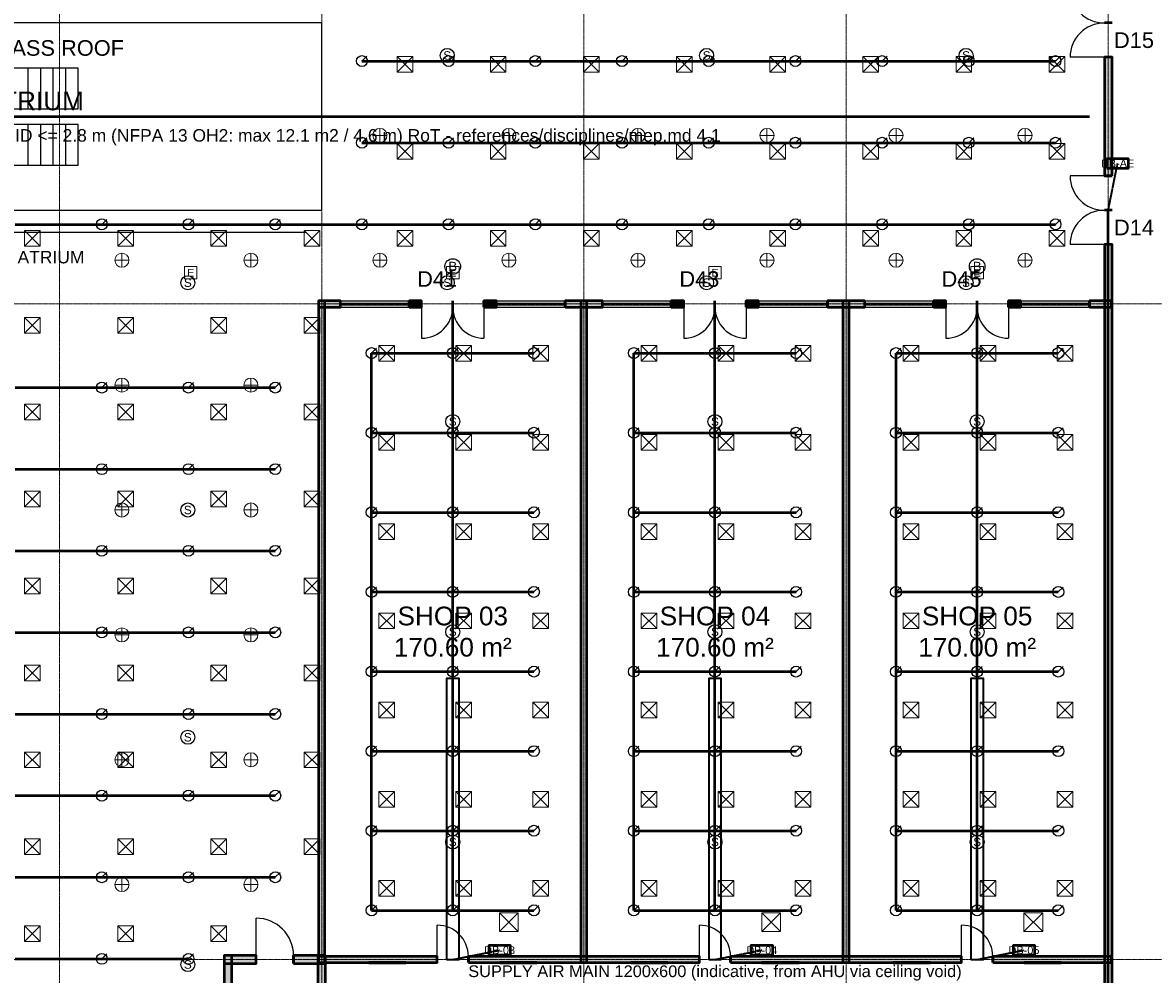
# Model space of a CAD drawing. Header units: millimetres. Extents: x -5300 to 125300, y -375 to 90375.
# Tile 7 of 10: x 63018 to 99246, y 19324 to 49812. Entities that reach past the tile are written whole.
import ezdxf
from ezdxf.enums import TextEntityAlignment as Align

# ---------------------------------------------------------------- set-up
doc = ezdxf.new("R2010")
doc.units = ezdxf.units.MM
doc.linetypes.add('CENTER', pattern=[5.08, 3.175, -0.635, 0.635, -0.635])
doc.linetypes.add('DASHED', pattern=[1.524, 1.27, -0.254])
for name, color, linetype, lineweight in [('A-ANNO-SYMB', 2, 'Continuous', 18), ('A-AREA-IDEN', 2, 'Continuous', 18), ('A-DOOR', 3, 'Continuous', 25), ('A-FLOR-EVTR', 251, 'Continuous', 25), ('A-FLOR-OTLN', 253, 'Continuous', 25), ('A-GLAZ', 5, 'Continuous', 25), ('A-GRID', 1, 'CENTER', 13), ('A-WALL', 7, 'Continuous', 50), ('A-WALL-PATT', 8, 'Continuous', 9), ('E-ANNO-TEXT', 52, 'Continuous', 18), ('E-DB', 6, 'Continuous', 50), ('E-FALM', 230, 'Continuous', 25), ('E-LITE', 2, 'Continuous', 18), ('E-LITE-EMER', 40, 'Continuous', 18), ('E-TRAY', 210, 'DASHED', 35), ('FP-ANNO-TEXT', 14, 'Continuous', 18), ('FP-SPRK-HEAD', 1, 'Continuous', 25), ('FP-SPRK-PIPE', 12, 'Continuous', 50), ('M-ANNO-TEXT', 150, 'Continuous', 18), ('M-HVAC-RCG', 3, 'Continuous', 18), ('M-HVAC-SAD', 5, 'Continuous', 35), ('M-HVAC-SCD', 4, 'Continuous', 18)]:
    doc.layers.add(name, color=color, linetype=linetype, lineweight=lineweight)
doc.styles.add('MY-ARIAL', font='arial.ttf')

msp = doc.modelspace()

# ---------------------------------------------------------------- hatches: boundary and pattern name
at = {"layer": 'A-WALL-PATT'}
for points in [[(97925, 44900), (97925, 48700), (97675, 48700), (97675, 44900)], [(97925, 15475), (97925, 42700), (97675, 42700), (97675, 15475)], [(72500, 40700), (73200, 40700), (73200, 40900), (72500, 40900)], [(72700, 19700), (72700, 40900), (72500, 40900), (72500, 19700)], [(75400, 40700), (75800, 40700), (75800, 40900), (75400, 40900)], [(77800, 40700), (78200, 40700), (78200, 40900), (77800, 40900)], [(80400, 40700), (81600, 40700), (81600, 40900), (80400, 40900)], [(81100, 19700), (81100, 40900), (80900, 40900), (80900, 19700)], [(83800, 40700), (84200, 40700), (84200, 40900), (83800, 40900)], [(86200, 40700), (86600, 40700), (86600, 40900), (86200, 40900)], [(88800, 40700), (90000, 40700), (90000, 40900), (88800, 40900)], [(89500, 19700), (89500, 40900), (89300, 40900), (89300, 19700)], [(92200, 40700), (92600, 40700), (92600, 40900), (92200, 40900)], [(94600, 40700), (95000, 40700), (95000, 40900), (94600, 40900)], [(97200, 40700), (97900, 40700), (97900, 40900), (97200, 40900)], [(69475, 19675), (70500, 19675), (70500, 19925), (69475, 19925)], [(69725, 15475), (69725, 19925), (69475, 19925), (69475, 15475)], [(71700, 19675), (72725, 19675), (72725, 19925), (71700, 19925)], [(72725, 15475), (72725, 19925), (72475, 19925), (72475, 15475)], [(72500, 19700), (76300, 19700), (76300, 19900), (72500, 19900)], [(77300, 19700), (84700, 19700), (84700, 19900), (77300, 19900)], [(85700, 19700), (93100, 19700), (93100, 19900), (85700, 19900)], [(94100, 19700), (97900, 19700), (97900, 19900), (94100, 19900)]]:
    msp.add_hatch(color=256, dxfattribs=at).paths.add_polyline_path(points)

# ---------------------------------------------------------------- linework, layer by layer
at = {"layer": 'A-DOOR'}
for p, q in [((97675, 48700), (96575, 48700)), ((97675, 44900), (96575, 44900)), ((97675, 42700), (96575, 42700)), ((75800, 40700), (75800, 39700)), ((77800, 40700), (77800, 39700)), ((84200, 40700), (84200, 39700)), ((86200, 40700), (86200, 39700)), ((92600, 40700), (92600, 39700)), ((94600, 40700), (94600, 39700)), ((70500, 19925), (70500, 21125)), ((76300, 19900), (76300, 20900)), ((84700, 19900), (84700, 20900)), ((93100, 19900), (93100, 20900))]:
    msp.add_line(p, q, dxfattribs=at)
for centre, radius, start, end in [((97675, 50900), 1100, 180, -90), ((97675, 48700), 1100, 90, 180), ((97675, 44900), 1100, 180, -90), ((97675, 42700), 1100, 90, 180), ((75800, 40700), 1000, -90, 0), ((77800, 40700), 1000, 180, -90), ((84200, 40700), 1000, -90, 0), ((86200, 40700), 1000, 180, -90), ((92600, 40700), 1000, -90, 0), ((94600, 40700), 1000, 180, -90), ((70500, 19925), 1200, 0, 90), ((76300, 19900), 1000, 0, 90), ((84700, 19900), 1000, 0, 90), ((93100, 19900), 1000, 0, 90)]:
    msp.add_arc(centre, radius, start, end, dxfattribs=at)
at = {"layer": 'A-FLOR-EVTR'}
for p, q in [((63200, 47050), (63200, 48350)), ((63600, 47050), (63600, 48350)), ((64000, 47050), (64000, 48350)), ((64400, 47050), (64400, 48350)), ((63200, 45250), (63200, 46550)), ((63600, 45250), (63600, 46550)), ((64000, 45250), (64000, 46550)), ((64400, 45250), (64400, 46550))]:
    msp.add_line(p, q, dxfattribs=at)
for points in [[(55200, 47050), (64800, 47050), (64800, 48350), (55200, 48350)], [(55200, 45250), (64800, 45250), (64800, 46550), (55200, 46550)]]:
    msp.add_lwpolyline(points, close=True, dxfattribs=at)
at = {"layer": 'A-FLOR-OTLN'}
msp.add_lwpolyline([(47400, 43800), (72600, 43800), (72600, 49800), (47400, 49800)], close=True, dxfattribs=at)
at = {"layer": 'A-GLAZ'}
for p, q in [((73200, 40900), (75400, 40900)), ((73200, 40825), (75400, 40825)), ((73200, 40775), (75400, 40775)), ((73200, 40700), (75400, 40700)), ((78200, 40900), (80400, 40900)), ((78200, 40825), (80400, 40825)), ((78200, 40775), (80400, 40775)), ((78200, 40700), (80400, 40700)), ((81600, 40900), (83800, 40900)), ((81600, 40825), (83800, 40825)), ((81600, 40775), (83800, 40775)), ((81600, 40700), (83800, 40700)), ((86600, 40900), (88800, 40900)), ((86600, 40825), (88800, 40825)), ((86600, 40775), (88800, 40775)), ((86600, 40700), (88800, 40700)), ((90000, 40900), (92200, 40900)), ((90000, 40825), (92200, 40825)), ((90000, 40775), (92200, 40775)), ((90000, 40700), (92200, 40700)), ((95000, 40900), (97200, 40900)), ((95000, 40825), (97200, 40825)), ((95000, 40775), (97200, 40775)), ((95000, 40700), (97200, 40700))]:
    msp.add_line(p, q, dxfattribs=at)
at = {"layer": 'A-GRID'}
for p, q in [((64200, 7100), (64200, 86500)), ((72600, 7100), (72600, 86500)), ((81000, 7100), (81000, 86500)), ((89400, 7100), (89400, 86500)), ((97800, 7100), (97800, 86500)), ((-3100, 40800), (123100, 40800)), ((-3100, 19800), (123100, 19800))]:
    msp.add_line(p, q, dxfattribs=at)
at = {"layer": 'A-WALL'}
for p, q in [((97925, 49800), (97675, 49800)), ((97925, 49800), (97675, 49800)), ((97925, 48700), (97675, 48700)), ((97925, 44900), (97675, 44900)), ((97925, 43800), (97675, 43800)), ((97925, 43800), (97675, 43800)), ((97925, 42700), (97675, 42700)), ((73200, 40700), (73200, 40900)), ((75400, 40700), (75400, 40900)), ((75800, 40700), (75800, 40900)), ((76800, 40700), (76800, 40900)), ((76800, 40700), (76800, 40900)), ((77800, 40700), (77800, 40900)), ((78200, 40700), (78200, 40900)), ((80400, 40700), (80400, 40900)), ((81600, 40700), (81600, 40900)), ((83800, 40700), (83800, 40900)), ((84200, 40700), (84200, 40900)), ((85200, 40700), (85200, 40900)), ((85200, 40700), (85200, 40900)), ((86200, 40700), (86200, 40900)), ((86600, 40700), (86600, 40900)), ((88800, 40700), (88800, 40900)), ((90000, 40700), (90000, 40900)), ((92200, 40700), (92200, 40900)), ((92600, 40700), (92600, 40900)), ((93600, 40700), (93600, 40900)), ((93600, 40700), (93600, 40900)), ((94600, 40700), (94600, 40900)), ((95000, 40700), (95000, 40900)), ((97200, 40700), (97200, 40900)), ((70500, 19675), (70500, 19925)), ((71700, 19675), (71700, 19925)), ((76300, 19700), (76300, 19900)), ((77300, 19700), (77300, 19900)), ((84700, 19700), (84700, 19900)), ((85700, 19700), (85700, 19900)), ((93100, 19700), (93100, 19900)), ((94100, 19700), (94100, 19900))]:
    msp.add_line(p, q, dxfattribs=at)
for points in [[(97925, 44900), (97925, 48700), (97675, 48700), (97675, 44900)], [(97925, 15475), (97925, 42700), (97675, 42700), (97675, 15475)], [(72500, 40700), (73200, 40700), (73200, 40900), (72500, 40900)], [(72700, 19700), (72700, 40900), (72500, 40900), (72500, 19700)], [(75400, 40700), (75800, 40700), (75800, 40900), (75400, 40900)], [(77800, 40700), (78200, 40700), (78200, 40900), (77800, 40900)], [(80400, 40700), (81600, 40700), (81600, 40900), (80400, 40900)], [(81100, 19700), (81100, 40900), (80900, 40900), (80900, 19700)], [(83800, 40700), (84200, 40700), (84200, 40900), (83800, 40900)], [(86200, 40700), (86600, 40700), (86600, 40900), (86200, 40900)], [(88800, 40700), (90000, 40700), (90000, 40900), (88800, 40900)], [(89500, 19700), (89500, 40900), (89300, 40900), (89300, 19700)], [(92200, 40700), (92600, 40700), (92600, 40900), (92200, 40900)], [(94600, 40700), (95000, 40700), (95000, 40900), (94600, 40900)], [(97200, 40700), (97900, 40700), (97900, 40900), (97200, 40900)], [(69475, 19675), (70500, 19675), (70500, 19925), (69475, 19925)], [(69725, 15475), (69725, 19925), (69475, 19925), (69475, 15475)], [(71700, 19675), (72725, 19675), (72725, 19925), (71700, 19925)], [(72725, 15475), (72725, 19925), (72475, 19925), (72475, 15475)], [(72500, 19700), (76300, 19700), (76300, 19900), (72500, 19900)], [(77300, 19700), (84700, 19700), (84700, 19900), (77300, 19900)], [(85700, 19700), (93100, 19700), (93100, 19900), (85700, 19900)], [(94100, 19700), (97900, 19700), (97900, 19900), (94100, 19900)]]:
    msp.add_lwpolyline(points, close=True, dxfattribs=at)
at = {"layer": 'E-DB'}
for points in [[(97750, 45150), (98450, 45150), (98450, 45450), (97750, 45450)], [(77950, 19950), (78650, 19950), (78650, 20250), (77950, 20250)], [(86350, 19950), (87050, 19950), (87050, 20250), (86350, 20250)], [(94750, 19950), (95450, 19950), (95450, 20250), (94750, 20250)]]:
    msp.add_lwpolyline(points, close=True, dxfattribs=at)
at = {"layer": 'E-FALM'}
msp.add_line((47900, 43100), (72100, 43100), dxfattribs=at)
for centre, radius in [((76622.2, 48760), 225), ((84933.3, 48760), 225), ((93244.4, 48760), 225), ((76800, 42000), 250), ((93600, 42000), 250), ((68311.1, 41480), 225), ((76622.2, 41480), 225), ((84933.3, 41480), 225), ((93244.4, 41480), 225), ((76800, 37033.3), 225), ((85200, 37033.3), 225), ((93600, 37033.3), 225), ((68311.1, 34200), 225), ((76800, 30300), 225), ((85200, 30300), 225), ((93600, 30300), 225), ((68311.1, 26920), 225), ((76800, 23566.7), 225), ((85200, 23566.7), 225), ((93600, 23566.7), 225), ((68311.1, 19640), 225)]:
    msp.add_circle(centre, radius, dxfattribs=at)
at = {"layer": 'E-LITE'}
for p, q in [((74466.7, 45975), (74466.7, 46425)), ((78600, 45975), (78600, 46425)), ((82733.3, 45975), (82733.3, 46425)), ((86866.7, 45975), (86866.7, 46425)), ((91000, 45975), (91000, 46425)), ((95133.3, 45975), (95133.3, 46425)), ((74241.7, 46200), (74691.7, 46200)), ((78375, 46200), (78825, 46200)), ((82508.3, 46200), (82958.3, 46200)), ((86641.7, 46200), (87091.7, 46200)), ((90775, 46200), (91225, 46200)), ((94908.3, 46200), (95358.3, 46200)), ((66200, 41975), (66200, 42425)), ((70333.3, 41975), (70333.3, 42425)), ((74466.7, 41975), (74466.7, 42425)), ((78600, 41975), (78600, 42425)), ((82733.3, 41975), (82733.3, 42425)), ((86866.7, 41975), (86866.7, 42425)), ((91000, 41975), (91000, 42425)), ((95133.3, 41975), (95133.3, 42425)), ((65975, 42200), (66425, 42200)), ((70108.3, 42200), (70558.3, 42200)), ((74241.7, 42200), (74691.7, 42200)), ((78375, 42200), (78825, 42200)), ((82508.3, 42200), (82958.3, 42200)), ((86641.7, 42200), (87091.7, 42200)), ((90775, 42200), (91225, 42200)), ((94908.3, 42200), (95358.3, 42200)), ((66200, 37975), (66200, 38425)), ((70333.3, 37975), (70333.3, 38425)), ((65975, 38200), (66425, 38200)), ((70108.3, 38200), (70558.3, 38200)), ((66200, 33975), (66200, 34425)), ((70333.3, 33975), (70333.3, 34425)), ((65975, 34200), (66425, 34200)), ((70108.3, 34200), (70558.3, 34200)), ((65975, 30200), (66425, 30200)), ((66200, 29975), (66200, 30425)), ((70108.3, 30200), (70558.3, 30200)), ((70333.3, 29975), (70333.3, 30425)), ((65975, 26200), (66425, 26200)), ((66200, 25975), (66200, 26425)), ((70108.3, 26200), (70558.3, 26200)), ((70333.3, 25975), (70333.3, 26425)), ((65975, 22200), (66425, 22200)), ((66200, 21975), (66200, 22425)), ((70108.3, 22200), (70558.3, 22200)), ((70333.3, 21975), (70333.3, 22425))]:
    msp.add_line(p, q, dxfattribs=at)
at = {"layer": 'E-LITE', "const_width": 100}
for points in [[(74100, 19700), (75300, 19700)], [(78300, 19700), (79500, 19700)], [(82500, 19700), (83700, 19700)], [(86700, 19700), (87900, 19700)], [(90900, 19700), (92100, 19700)], [(95100, 19700), (96300, 19700)]]:
    msp.add_lwpolyline(points, dxfattribs=at)
at = {"layer": 'E-LITE'}
for centre in [(74466.7, 46200), (78600, 46200), (82733.3, 46200), (86866.7, 46200), (91000, 46200), (95133.3, 46200), (66200, 42200), (70333.3, 42200), (74466.7, 42200), (78600, 42200), (82733.3, 42200), (86866.7, 42200), (91000, 42200), (95133.3, 42200), (66200, 38200), (70333.3, 38200), (66200, 34200), (70333.3, 34200), (66200, 30200), (70333.3, 30200), (66200, 26200), (70333.3, 26200), (66200, 22200), (70333.3, 22200)]:
    msp.add_circle(centre, 225, dxfattribs=at)
at = {"layer": 'E-LITE-EMER'}
for points in [[(68200, 41600), (68600, 41600), (68600, 42000), (68200, 42000)], [(76600, 41600), (77000, 41600), (77000, 42000), (76600, 42000)], [(85000, 41600), (85400, 41600), (85400, 42000), (85000, 42000)], [(93400, 41600), (93800, 41600), (93800, 42000), (93400, 42000)]]:
    msp.add_lwpolyline(points, close=True, dxfattribs=at)
at = {"layer": 'E-TRAY'}
for p, q in [((97800, 43800), (98100, 45300)), ((76800, 19800), (78300, 20100)), ((85200, 19800), (86700, 20100)), ((93600, 19800), (95100, 20100))]:
    msp.add_line(p, q, dxfattribs=at)
at = {"layer": 'FP-SPRK-HEAD'}
for p, q in [((73888.9, 48578.6), (74046.4, 48736.1)), ((76666.7, 48578.6), (76824.2, 48736.1)), ((79444.4, 48578.6), (79601.9, 48736.1)), ((82222.2, 48578.6), (82379.7, 48736.1)), ((85000, 48578.6), (85157.5, 48736.1)), ((87777.8, 48578.6), (87935.3, 48736.1)), ((90555.6, 48578.6), (90713.1, 48736.1)), ((93333.3, 48578.6), (93490.8, 48736.1)), ((96111.1, 48578.6), (96268.6, 48736.1)), ((73888.9, 45964.3), (74046.4, 46121.8)), ((76666.7, 45964.3), (76824.2, 46121.8)), ((79444.4, 45964.3), (79601.9, 46121.8)), ((82222.2, 45964.3), (82379.7, 46121.8)), ((85000, 45964.3), (85157.5, 46121.8)), ((87777.8, 45964.3), (87935.3, 46121.8)), ((90555.6, 45964.3), (90713.1, 46121.8)), ((93333.3, 45964.3), (93490.8, 46121.8)), ((96111.1, 45964.3), (96268.6, 46121.8)), ((65555.6, 43350), (65713.1, 43507.5)), ((68333.3, 43350), (68490.8, 43507.5)), ((71111.1, 43350), (71268.6, 43507.5)), ((73888.9, 43350), (74046.4, 43507.5)), ((76666.7, 43350), (76824.2, 43507.5)), ((79444.4, 43350), (79601.9, 43507.5)), ((82222.2, 43350), (82379.7, 43507.5)), ((85000, 43350), (85157.5, 43507.5)), ((87777.8, 43350), (87935.3, 43507.5)), ((90555.6, 43350), (90713.1, 43507.5)), ((93333.3, 43350), (93490.8, 43507.5)), ((96111.1, 43350), (96268.6, 43507.5)), ((74200, 39225), (74357.5, 39382.5)), ((76800, 39225), (76957.5, 39382.5)), ((79400, 39225), (79557.5, 39382.5)), ((82600, 39225), (82757.5, 39382.5)), ((85200, 39225), (85357.5, 39382.5)), ((87800, 39225), (87957.5, 39382.5)), ((91000, 39225), (91157.5, 39382.5)), ((93600, 39225), (93757.5, 39382.5)), ((96200, 39225), (96357.5, 39382.5)), ((65555.6, 38121.4), (65713.1, 38278.9)), ((68333.3, 38121.4), (68490.8, 38278.9)), ((71111.1, 38121.4), (71268.6, 38278.9)), ((74200, 36675), (74357.5, 36832.5)), ((76800, 36675), (76957.5, 36832.5)), ((79400, 36675), (79557.5, 36832.5)), ((82600, 36675), (82757.5, 36832.5)), ((85200, 36675), (85357.5, 36832.5)), ((87800, 36675), (87957.5, 36832.5)), ((91000, 36675), (91157.5, 36832.5)), ((93600, 36675), (93757.5, 36832.5)), ((96200, 36675), (96357.5, 36832.5)), ((65555.6, 35507.1), (65713.1, 35664.6)), ((68333.3, 35507.1), (68490.8, 35664.6)), ((71111.1, 35507.1), (71268.6, 35664.6)), ((74200, 34125), (74357.5, 34282.5)), ((76800, 34125), (76957.5, 34282.5)), ((79400, 34125), (79557.5, 34282.5)), ((82600, 34125), (82757.5, 34282.5)), ((85200, 34125), (85357.5, 34282.5)), ((87800, 34125), (87957.5, 34282.5)), ((91000, 34125), (91157.5, 34282.5)), ((93600, 34125), (93757.5, 34282.5)), ((96200, 34125), (96357.5, 34282.5)), ((65555.6, 32892.9), (65713.1, 33050.4)), ((68333.3, 32892.9), (68490.8, 33050.4)), ((71111.1, 32892.9), (71268.6, 33050.4)), ((74200, 31575), (74357.5, 31732.5)), ((76800, 31575), (76957.5, 31732.5)), ((79400, 31575), (79557.5, 31732.5)), ((82600, 31575), (82757.5, 31732.5)), ((85200, 31575), (85357.5, 31732.5)), ((87800, 31575), (87957.5, 31732.5)), ((91000, 31575), (91157.5, 31732.5)), ((93600, 31575), (93757.5, 31732.5)), ((96200, 31575), (96357.5, 31732.5)), ((65555.6, 30278.6), (65713.1, 30436.1)), ((68333.3, 30278.6), (68490.8, 30436.1)), ((71111.1, 30278.6), (71268.6, 30436.1)), ((74200, 29025), (74357.5, 29182.5)), ((76800, 29025), (76957.5, 29182.5)), ((79400, 29025), (79557.5, 29182.5)), ((82600, 29025), (82757.5, 29182.5)), ((85200, 29025), (85357.5, 29182.5)), ((87800, 29025), (87957.5, 29182.5)), ((91000, 29025), (91157.5, 29182.5)), ((93600, 29025), (93757.5, 29182.5)), ((96200, 29025), (96357.5, 29182.5)), ((65555.6, 27664.3), (65713.1, 27821.8)), ((68333.3, 27664.3), (68490.8, 27821.8)), ((71111.1, 27664.3), (71268.6, 27821.8)), ((74200, 26475), (74357.5, 26632.5)), ((76800, 26475), (76957.5, 26632.5)), ((79400, 26475), (79557.5, 26632.5)), ((82600, 26475), (82757.5, 26632.5)), ((85200, 26475), (85357.5, 26632.5)), ((87800, 26475), (87957.5, 26632.5)), ((91000, 26475), (91157.5, 26632.5)), ((93600, 26475), (93757.5, 26632.5)), ((96200, 26475), (96357.5, 26632.5)), ((65555.6, 25050), (65713.1, 25207.5)), ((68333.3, 25050), (68490.8, 25207.5)), ((71111.1, 25050), (71268.6, 25207.5)), ((74200, 23925), (74357.5, 24082.5)), ((76800, 23925), (76957.5, 24082.5)), ((79400, 23925), (79557.5, 24082.5)), ((82600, 23925), (82757.5, 24082.5)), ((85200, 23925), (85357.5, 24082.5)), ((87800, 23925), (87957.5, 24082.5)), ((91000, 23925), (91157.5, 24082.5)), ((93600, 23925), (93757.5, 24082.5)), ((96200, 23925), (96357.5, 24082.5)), ((65555.6, 22435.7), (65713.1, 22593.2)), ((68333.3, 22435.7), (68490.8, 22593.2)), ((71111.1, 22435.7), (71268.6, 22593.2)), ((74200, 21375), (74357.5, 21532.5)), ((76800, 21375), (76957.5, 21532.5)), ((79400, 21375), (79557.5, 21532.5)), ((82600, 21375), (82757.5, 21532.5)), ((85200, 21375), (85357.5, 21532.5)), ((87800, 21375), (87957.5, 21532.5)), ((91000, 21375), (91157.5, 21532.5)), ((93600, 21375), (93757.5, 21532.5)), ((96200, 21375), (96357.5, 21532.5)), ((65555.6, 19821.4), (65713.1, 19978.9)), ((68333.3, 19821.4), (68490.8, 19978.9))]:
    msp.add_line(p, q, dxfattribs=at)
for centre in [(73888.9, 48578.6), (76666.7, 48578.6), (79444.4, 48578.6), (82222.2, 48578.6), (85000, 48578.6), (87777.8, 48578.6), (90555.6, 48578.6), (93333.3, 48578.6), (96111.1, 48578.6), (73888.9, 45964.3), (76666.7, 45964.3), (79444.4, 45964.3), (82222.2, 45964.3), (85000, 45964.3), (87777.8, 45964.3), (90555.6, 45964.3), (93333.3, 45964.3), (96111.1, 45964.3), (65555.6, 43350), (68333.3, 43350), (71111.1, 43350), (73888.9, 43350), (76666.7, 43350), (79444.4, 43350), (82222.2, 43350), (85000, 43350), (87777.8, 43350), (90555.6, 43350), (93333.3, 43350), (96111.1, 43350), (74200, 39225), (76800, 39225), (79400, 39225), (82600, 39225), (85200, 39225), (87800, 39225), (91000, 39225), (93600, 39225), (96200, 39225), (65555.6, 38121.4), (68333.3, 38121.4), (71111.1, 38121.4), (74200, 36675), (76800, 36675), (79400, 36675), (82600, 36675), (85200, 36675), (87800, 36675), (91000, 36675), (93600, 36675), (96200, 36675), (65555.6, 35507.1), (68333.3, 35507.1), (71111.1, 35507.1), (74200, 34125), (76800, 34125), (79400, 34125), (82600, 34125), (85200, 34125), (87800, 34125), (91000, 34125), (93600, 34125), (96200, 34125), (65555.6, 32892.9), (68333.3, 32892.9), (71111.1, 32892.9), (74200, 31575), (76800, 31575), (79400, 31575), (82600, 31575), (85200, 31575), (87800, 31575), (91000, 31575), (93600, 31575), (96200, 31575), (65555.6, 30278.6), (68333.3, 30278.6), (71111.1, 30278.6), (74200, 29025), (76800, 29025), (79400, 29025), (82600, 29025), (85200, 29025), (87800, 29025), (91000, 29025), (93600, 29025), (96200, 29025), (65555.6, 27664.3), (68333.3, 27664.3), (71111.1, 27664.3), (74200, 26475), (76800, 26475), (79400, 26475), (82600, 26475), (85200, 26475), (87800, 26475), (91000, 26475), (93600, 26475), (96200, 26475), (65555.6, 25050), (68333.3, 25050), (71111.1, 25050), (74200, 23925), (76800, 23925), (79400, 23925), (82600, 23925), (85200, 23925), (87800, 23925), (91000, 23925), (93600, 23925), (96200, 23925), (65555.6, 22435.7), (68333.3, 22435.7), (71111.1, 22435.7), (74200, 21375), (76800, 21375), (79400, 21375), (82600, 21375), (85200, 21375), (87800, 21375), (91000, 21375), (93600, 21375), (96200, 21375), (65555.6, 19821.4), (68333.3, 19821.4)]:
    msp.add_circle(centre, 175, dxfattribs=at)
at = {"layer": 'FP-SPRK-PIPE'}
for p, q in [((73888.9, 48578.6), (76666.7, 48578.6)), ((76666.7, 48578.6), (79444.4, 48578.6)), ((79444.4, 48578.6), (82222.2, 48578.6)), ((82222.2, 48578.6), (85000, 48578.6)), ((85000, 48578.6), (87777.8, 48578.6)), ((87777.8, 48578.6), (90555.6, 48578.6)), ((90555.6, 48578.6), (93333.3, 48578.6)), ((93333.3, 48578.6), (96111.1, 48578.6)), ((22800, 46800), (97200, 46800)), ((73888.9, 45964.3), (76666.7, 45964.3)), ((76666.7, 45964.3), (79444.4, 45964.3)), ((79444.4, 45964.3), (82222.2, 45964.3)), ((82222.2, 45964.3), (85000, 45964.3)), ((85000, 45964.3), (87777.8, 45964.3)), ((87777.8, 45964.3), (90555.6, 45964.3)), ((90555.6, 45964.3), (93333.3, 45964.3)), ((93333.3, 45964.3), (96111.1, 45964.3)), ((97800, 17243.5), (97800, 43800)), ((62777.8, 43350), (65555.6, 43350)), ((65555.6, 43350), (68333.3, 43350)), ((68333.3, 43350), (71111.1, 43350)), ((71111.1, 43350), (73888.9, 43350)), ((73888.9, 43350), (76666.7, 43350)), ((76666.7, 43350), (79444.4, 43350)), ((79444.4, 43350), (82222.2, 43350)), ((82222.2, 43350), (85000, 43350)), ((85000, 43350), (87777.8, 43350)), ((87777.8, 43350), (90555.6, 43350)), ((90555.6, 43350), (93333.3, 43350)), ((93333.3, 43350), (96111.1, 43350)), ((76800, 21375), (76800, 40800)), ((85200, 21375), (85200, 40800)), ((93600, 21375), (93600, 40800)), ((74200, 39225), (76800, 39225)), ((74200, 36675), (74200, 39225)), ((76800, 39225), (79400, 39225)), ((82600, 39225), (85200, 39225)), ((82600, 36675), (82600, 39225)), ((85200, 39225), (87800, 39225)), ((91000, 39225), (93600, 39225)), ((91000, 36675), (91000, 39225)), ((93600, 39225), (96200, 39225)), ((62777.8, 38121.4), (65555.6, 38121.4)), ((65555.6, 38121.4), (68333.3, 38121.4)), ((68333.3, 38121.4), (71111.1, 38121.4)), ((74200, 36675), (76800, 36675)), ((74200, 34125), (74200, 36675)), ((76800, 36675), (79400, 36675)), ((82600, 36675), (85200, 36675)), ((82600, 34125), (82600, 36675)), ((85200, 36675), (87800, 36675)), ((91000, 36675), (93600, 36675)), ((91000, 34125), (91000, 36675)), ((93600, 36675), (96200, 36675)), ((62777.8, 35507.1), (65555.6, 35507.1)), ((65555.6, 35507.1), (68333.3, 35507.1)), ((68333.3, 35507.1), (71111.1, 35507.1)), ((74200, 34125), (76800, 34125)), ((74200, 31575), (74200, 34125)), ((76800, 34125), (79400, 34125)), ((82600, 34125), (85200, 34125)), ((82600, 31575), (82600, 34125)), ((85200, 34125), (87800, 34125)), ((91000, 34125), (93600, 34125)), ((91000, 31575), (91000, 34125)), ((93600, 34125), (96200, 34125)), ((62777.8, 32892.9), (65555.6, 32892.9)), ((65555.6, 32892.9), (68333.3, 32892.9)), ((68333.3, 32892.9), (71111.1, 32892.9)), ((74200, 31575), (76800, 31575)), ((74200, 29025), (74200, 31575)), ((76800, 31575), (79400, 31575)), ((82600, 31575), (85200, 31575)), ((82600, 29025), (82600, 31575)), ((85200, 31575), (87800, 31575)), ((91000, 31575), (93600, 31575)), ((91000, 29025), (91000, 31575)), ((93600, 31575), (96200, 31575)), ((62777.8, 30278.6), (65555.6, 30278.6)), ((65555.6, 30278.6), (68333.3, 30278.6)), ((68333.3, 30278.6), (71111.1, 30278.6)), ((74200, 29025), (76800, 29025)), ((74200, 26475), (74200, 29025)), ((76800, 29025), (79400, 29025)), ((82600, 29025), (85200, 29025)), ((82600, 26475), (82600, 29025)), ((85200, 29025), (87800, 29025)), ((91000, 29025), (93600, 29025)), ((91000, 26475), (91000, 29025)), ((93600, 29025), (96200, 29025)), ((62777.8, 27664.3), (65555.6, 27664.3)), ((65555.6, 27664.3), (68333.3, 27664.3)), ((68333.3, 27664.3), (71111.1, 27664.3)), ((74200, 26475), (76800, 26475)), ((74200, 23925), (74200, 26475)), ((76800, 26475), (79400, 26475)), ((82600, 26475), (85200, 26475)), ((82600, 23925), (82600, 26475)), ((85200, 26475), (87800, 26475)), ((91000, 26475), (93600, 26475)), ((91000, 23925), (91000, 26475)), ((93600, 26475), (96200, 26475)), ((62777.8, 25050), (65555.6, 25050)), ((65555.6, 25050), (68333.3, 25050)), ((68333.3, 25050), (71111.1, 25050)), ((74200, 23925), (76800, 23925)), ((74200, 21375), (74200, 23925)), ((76800, 23925), (79400, 23925)), ((82600, 23925), (85200, 23925)), ((82600, 21375), (82600, 23925)), ((85200, 23925), (87800, 23925)), ((91000, 23925), (93600, 23925)), ((91000, 21375), (91000, 23925)), ((93600, 23925), (96200, 23925)), ((62777.8, 22435.7), (65555.6, 22435.7)), ((65555.6, 22435.7), (68333.3, 22435.7)), ((68333.3, 22435.7), (71111.1, 22435.7)), ((74200, 21375), (76800, 21375)), ((74200, 21375), (76800, 21375)), ((76800, 21375), (79400, 21375)), ((82600, 21375), (85200, 21375)), ((82600, 21375), (85200, 21375)), ((85200, 21375), (87800, 21375)), ((91000, 21375), (93600, 21375)), ((91000, 21375), (93600, 21375)), ((93600, 21375), (96200, 21375)), ((62777.8, 19821.4), (65555.6, 19821.4)), ((65555.6, 19821.4), (68333.3, 19821.4))]:
    msp.add_line(p, q, dxfattribs=at)
at = {"layer": 'M-HVAC-RCG'}
for p, q in [((78300, 20700), (78900, 21300)), ((78300, 21300), (78900, 20700)), ((86700, 20700), (87300, 21300)), ((86700, 21300), (87300, 20700)), ((95100, 20700), (95700, 21300)), ((95100, 21300), (95700, 20700))]:
    msp.add_line(p, q, dxfattribs=at)
for points in [[(78300, 20700), (78900, 20700), (78900, 21300), (78300, 21300)], [(86700, 20700), (87300, 20700), (87300, 21300), (86700, 21300)], [(95100, 20700), (95700, 20700), (95700, 21300), (95100, 21300)]]:
    msp.add_lwpolyline(points, close=True, dxfattribs=at)
at = {"layer": 'M-HVAC-SAD'}
for points in [[(76600, 19800), (77000, 19800), (77000, 28800), (76600, 28800)], [(85000, 19800), (85400, 19800), (85400, 28800), (85000, 28800)], [(93400, 19800), (93800, 19800), (93800, 28800), (93400, 28800)]]:
    msp.add_lwpolyline(points, close=True, dxfattribs=at)
at = {"layer": 'M-HVAC-SCD'}
for p, q in [((75020, 48223.1), (75520, 48723.1)), ((75020, 48723.1), (75520, 48223.1)), ((78004, 48223.1), (78504, 48723.1)), ((78004, 48723.1), (78504, 48223.1)), ((80988, 48223.1), (81488, 48723.1)), ((80988, 48723.1), (81488, 48223.1)), ((83972, 48223.1), (84472, 48723.1)), ((83972, 48723.1), (84472, 48223.1)), ((86956, 48223.1), (87456, 48723.1)), ((86956, 48723.1), (87456, 48223.1)), ((89940, 48223.1), (90440, 48723.1)), ((89940, 48723.1), (90440, 48223.1)), ((92924, 48223.1), (93424, 48723.1)), ((92924, 48723.1), (93424, 48223.1)), ((95908, 48223.1), (96408, 48723.1)), ((95908, 48723.1), (96408, 48223.1)), ((75020, 45438.5), (75520, 45938.5)), ((75020, 45938.5), (75520, 45438.5)), ((78004, 45438.5), (78504, 45938.5)), ((78004, 45938.5), (78504, 45438.5)), ((80988, 45438.5), (81488, 45938.5)), ((80988, 45938.5), (81488, 45438.5)), ((83972, 45438.5), (84472, 45938.5)), ((83972, 45938.5), (84472, 45438.5)), ((86956, 45438.5), (87456, 45938.5)), ((86956, 45938.5), (87456, 45438.5)), ((89940, 45438.5), (90440, 45938.5)), ((89940, 45938.5), (90440, 45438.5)), ((92924, 45438.5), (93424, 45938.5)), ((92924, 45938.5), (93424, 45438.5)), ((95908, 45438.5), (96408, 45938.5)), ((95908, 45938.5), (96408, 45438.5)), ((63084, 42653.8), (63584, 43153.8)), ((63084, 43153.8), (63584, 42653.8)), ((66068, 42653.8), (66568, 43153.8)), ((66068, 43153.8), (66568, 42653.8)), ((69052, 42653.8), (69552, 43153.8)), ((69052, 43153.8), (69552, 42653.8)), ((72036, 42653.8), (72536, 43153.8)), ((72036, 43153.8), (72536, 42653.8)), ((75020, 42653.8), (75520, 43153.8)), ((75020, 43153.8), (75520, 42653.8)), ((78004, 42653.8), (78504, 43153.8)), ((78004, 43153.8), (78504, 42653.8)), ((80988, 42653.8), (81488, 43153.8)), ((80988, 43153.8), (81488, 42653.8)), ((83972, 42653.8), (84472, 43153.8)), ((83972, 43153.8), (84472, 42653.8)), ((86956, 42653.8), (87456, 43153.8)), ((86956, 43153.8), (87456, 42653.8)), ((89940, 42653.8), (90440, 43153.8)), ((89940, 43153.8), (90440, 42653.8)), ((92924, 42653.8), (93424, 43153.8)), ((92924, 43153.8), (93424, 42653.8)), ((95908, 42653.8), (96408, 43153.8)), ((95908, 43153.8), (96408, 42653.8)), ((63084, 39869.2), (63584, 40369.2)), ((63084, 40369.2), (63584, 39869.2)), ((66068, 39869.2), (66568, 40369.2)), ((66068, 40369.2), (66568, 39869.2)), ((69052, 39869.2), (69552, 40369.2)), ((69052, 40369.2), (69552, 39869.2)), ((72036, 39869.2), (72536, 40369.2)), ((72036, 40369.2), (72536, 39869.2)), ((74433.3, 38971.4), (74933.3, 39471.4)), ((74433.3, 39471.4), (74933.3, 38971.4)), ((76900, 38971.4), (77400, 39471.4)), ((76900, 39471.4), (77400, 38971.4)), ((79366.7, 38971.4), (79866.7, 39471.4)), ((79366.7, 39471.4), (79866.7, 38971.4)), ((82833.3, 38971.4), (83333.3, 39471.4)), ((82833.3, 39471.4), (83333.3, 38971.4)), ((85300, 38971.4), (85800, 39471.4)), ((85300, 39471.4), (85800, 38971.4)), ((87766.7, 38971.4), (88266.7, 39471.4)), ((87766.7, 39471.4), (88266.7, 38971.4)), ((91233.3, 38971.4), (91733.3, 39471.4)), ((91233.3, 39471.4), (91733.3, 38971.4)), ((93700, 38971.4), (94200, 39471.4)), ((93700, 39471.4), (94200, 38971.4)), ((96166.7, 38971.4), (96666.7, 39471.4)), ((96166.7, 39471.4), (96666.7, 38971.4)), ((63084, 37084.6), (63584, 37584.6)), ((63084, 37584.6), (63584, 37084.6)), ((66068, 37084.6), (66568, 37584.6)), ((66068, 37584.6), (66568, 37084.6)), ((69052, 37084.6), (69552, 37584.6)), ((69052, 37584.6), (69552, 37084.6)), ((72036, 37084.6), (72536, 37584.6)), ((72036, 37584.6), (72536, 37084.6)), ((74433.3, 36114.3), (74933.3, 36614.3)), ((74433.3, 36614.3), (74933.3, 36114.3)), ((76900, 36114.3), (77400, 36614.3)), ((76900, 36614.3), (77400, 36114.3)), ((79366.7, 36114.3), (79866.7, 36614.3)), ((79366.7, 36614.3), (79866.7, 36114.3)), ((82833.3, 36114.3), (83333.3, 36614.3)), ((82833.3, 36614.3), (83333.3, 36114.3)), ((85300, 36114.3), (85800, 36614.3)), ((85300, 36614.3), (85800, 36114.3)), ((87766.7, 36114.3), (88266.7, 36614.3)), ((87766.7, 36614.3), (88266.7, 36114.3)), ((91233.3, 36114.3), (91733.3, 36614.3)), ((91233.3, 36614.3), (91733.3, 36114.3)), ((93700, 36114.3), (94200, 36614.3)), ((93700, 36614.3), (94200, 36114.3)), ((96166.7, 36114.3), (96666.7, 36614.3)), ((96166.7, 36614.3), (96666.7, 36114.3)), ((63084, 34300), (63584, 34800)), ((63084, 34800), (63584, 34300)), ((66068, 34300), (66568, 34800)), ((66068, 34800), (66568, 34300)), ((69052, 34300), (69552, 34800)), ((69052, 34800), (69552, 34300)), ((72036, 34300), (72536, 34800)), ((72036, 34800), (72536, 34300)), ((74433.3, 33257.1), (74933.3, 33757.1)), ((74433.3, 33757.1), (74933.3, 33257.1)), ((76900, 33257.1), (77400, 33757.1)), ((76900, 33757.1), (77400, 33257.1)), ((79366.7, 33257.1), (79866.7, 33757.1)), ((79366.7, 33757.1), (79866.7, 33257.1)), ((82833.3, 33257.1), (83333.3, 33757.1)), ((82833.3, 33757.1), (83333.3, 33257.1)), ((85300, 33257.1), (85800, 33757.1)), ((85300, 33757.1), (85800, 33257.1)), ((87766.7, 33257.1), (88266.7, 33757.1)), ((87766.7, 33757.1), (88266.7, 33257.1)), ((91233.3, 33257.1), (91733.3, 33757.1)), ((91233.3, 33757.1), (91733.3, 33257.1)), ((93700, 33257.1), (94200, 33757.1)), ((93700, 33757.1), (94200, 33257.1)), ((96166.7, 33257.1), (96666.7, 33757.1)), ((96166.7, 33757.1), (96666.7, 33257.1)), ((63084, 31515.4), (63584, 32015.4)), ((63084, 32015.4), (63584, 31515.4)), ((66068, 31515.4), (66568, 32015.4)), ((66068, 32015.4), (66568, 31515.4)), ((69052, 31515.4), (69552, 32015.4)), ((69052, 32015.4), (69552, 31515.4)), ((72036, 31515.4), (72536, 32015.4)), ((72036, 32015.4), (72536, 31515.4)), ((74433.3, 30400), (74933.3, 30900)), ((74433.3, 30900), (74933.3, 30400)), ((76900, 30400), (77400, 30900)), ((76900, 30900), (77400, 30400)), ((79366.7, 30400), (79866.7, 30900)), ((79366.7, 30900), (79866.7, 30400)), ((82833.3, 30400), (83333.3, 30900)), ((82833.3, 30900), (83333.3, 30400)), ((85300, 30400), (85800, 30900)), ((85300, 30900), (85800, 30400)), ((87766.7, 30400), (88266.7, 30900)), ((87766.7, 30900), (88266.7, 30400)), ((91233.3, 30400), (91733.3, 30900)), ((91233.3, 30900), (91733.3, 30400)), ((93700, 30400), (94200, 30900)), ((93700, 30900), (94200, 30400)), ((96166.7, 30400), (96666.7, 30900)), ((96166.7, 30900), (96666.7, 30400)), ((63084, 28730.8), (63584, 29230.8)), ((63084, 29230.8), (63584, 28730.8)), ((66068, 28730.8), (66568, 29230.8)), ((66068, 29230.8), (66568, 28730.8)), ((69052, 28730.8), (69552, 29230.8)), ((69052, 29230.8), (69552, 28730.8)), ((72036, 28730.8), (72536, 29230.8)), ((72036, 29230.8), (72536, 28730.8)), ((74433.3, 27542.9), (74933.3, 28042.9)), ((74433.3, 28042.9), (74933.3, 27542.9)), ((76900, 27542.9), (77400, 28042.9)), ((76900, 28042.9), (77400, 27542.9)), ((79366.7, 27542.9), (79866.7, 28042.9)), ((79366.7, 28042.9), (79866.7, 27542.9)), ((82833.3, 27542.9), (83333.3, 28042.9)), ((82833.3, 28042.9), (83333.3, 27542.9)), ((85300, 27542.9), (85800, 28042.9)), ((85300, 28042.9), (85800, 27542.9)), ((87766.7, 27542.9), (88266.7, 28042.9)), ((87766.7, 28042.9), (88266.7, 27542.9)), ((91233.3, 27542.9), (91733.3, 28042.9)), ((91233.3, 28042.9), (91733.3, 27542.9)), ((93700, 27542.9), (94200, 28042.9)), ((93700, 28042.9), (94200, 27542.9)), ((96166.7, 27542.9), (96666.7, 28042.9)), ((96166.7, 28042.9), (96666.7, 27542.9)), ((63084, 25946.2), (63584, 26446.2)), ((63084, 26446.2), (63584, 25946.2)), ((66068, 25946.2), (66568, 26446.2)), ((66068, 26446.2), (66568, 25946.2)), ((69052, 25946.2), (69552, 26446.2)), ((69052, 26446.2), (69552, 25946.2)), ((72036, 25946.2), (72536, 26446.2)), ((72036, 26446.2), (72536, 25946.2)), ((74433.3, 24685.7), (74933.3, 25185.7)), ((74433.3, 25185.7), (74933.3, 24685.7)), ((76900, 24685.7), (77400, 25185.7)), ((76900, 25185.7), (77400, 24685.7)), ((79366.7, 24685.7), (79866.7, 25185.7)), ((79366.7, 25185.7), (79866.7, 24685.7)), ((82833.3, 24685.7), (83333.3, 25185.7)), ((82833.3, 25185.7), (83333.3, 24685.7)), ((85300, 24685.7), (85800, 25185.7)), ((85300, 25185.7), (85800, 24685.7)), ((87766.7, 24685.7), (88266.7, 25185.7)), ((87766.7, 25185.7), (88266.7, 24685.7)), ((91233.3, 24685.7), (91733.3, 25185.7)), ((91233.3, 25185.7), (91733.3, 24685.7)), ((93700, 24685.7), (94200, 25185.7)), ((93700, 25185.7), (94200, 24685.7)), ((96166.7, 24685.7), (96666.7, 25185.7)), ((96166.7, 25185.7), (96666.7, 24685.7)), ((63084, 23161.5), (63584, 23661.5)), ((63084, 23661.5), (63584, 23161.5)), ((66068, 23161.5), (66568, 23661.5)), ((66068, 23661.5), (66568, 23161.5)), ((69052, 23161.5), (69552, 23661.5)), ((69052, 23661.5), (69552, 23161.5)), ((72036, 23161.5), (72536, 23661.5)), ((72036, 23661.5), (72536, 23161.5)), ((74433.3, 21828.6), (74933.3, 22328.6)), ((74433.3, 22328.6), (74933.3, 21828.6)), ((76900, 21828.6), (77400, 22328.6)), ((76900, 22328.6), (77400, 21828.6)), ((79366.7, 21828.6), (79866.7, 22328.6)), ((79366.7, 22328.6), (79866.7, 21828.6)), ((82833.3, 21828.6), (83333.3, 22328.6)), ((82833.3, 22328.6), (83333.3, 21828.6)), ((85300, 21828.6), (85800, 22328.6)), ((85300, 22328.6), (85800, 21828.6)), ((87766.7, 21828.6), (88266.7, 22328.6)), ((87766.7, 22328.6), (88266.7, 21828.6)), ((91233.3, 21828.6), (91733.3, 22328.6)), ((91233.3, 22328.6), (91733.3, 21828.6)), ((93700, 21828.6), (94200, 22328.6)), ((93700, 22328.6), (94200, 21828.6)), ((96166.7, 21828.6), (96666.7, 22328.6)), ((96166.7, 22328.6), (96666.7, 21828.6)), ((63084, 20376.9), (63584, 20876.9)), ((63084, 20876.9), (63584, 20376.9)), ((66068, 20376.9), (66568, 20876.9)), ((66068, 20876.9), (66568, 20376.9)), ((69052, 20376.9), (69552, 20876.9)), ((69052, 20876.9), (69552, 20376.9))]:
    msp.add_line(p, q, dxfattribs=at)
for points in [[(75020, 48223.1), (75520, 48223.1), (75520, 48723.1), (75020, 48723.1)], [(78004, 48223.1), (78504, 48223.1), (78504, 48723.1), (78004, 48723.1)], [(80988, 48223.1), (81488, 48223.1), (81488, 48723.1), (80988, 48723.1)], [(83972, 48223.1), (84472, 48223.1), (84472, 48723.1), (83972, 48723.1)], [(86956, 48223.1), (87456, 48223.1), (87456, 48723.1), (86956, 48723.1)], [(89940, 48223.1), (90440, 48223.1), (90440, 48723.1), (89940, 48723.1)], [(92924, 48223.1), (93424, 48223.1), (93424, 48723.1), (92924, 48723.1)], [(95908, 48223.1), (96408, 48223.1), (96408, 48723.1), (95908, 48723.1)], [(75020, 45438.5), (75520, 45438.5), (75520, 45938.5), (75020, 45938.5)], [(78004, 45438.5), (78504, 45438.5), (78504, 45938.5), (78004, 45938.5)], [(80988, 45438.5), (81488, 45438.5), (81488, 45938.5), (80988, 45938.5)], [(83972, 45438.5), (84472, 45438.5), (84472, 45938.5), (83972, 45938.5)], [(86956, 45438.5), (87456, 45438.5), (87456, 45938.5), (86956, 45938.5)], [(89940, 45438.5), (90440, 45438.5), (90440, 45938.5), (89940, 45938.5)], [(92924, 45438.5), (93424, 45438.5), (93424, 45938.5), (92924, 45938.5)], [(95908, 45438.5), (96408, 45438.5), (96408, 45938.5), (95908, 45938.5)], [(63084, 42653.8), (63584, 42653.8), (63584, 43153.8), (63084, 43153.8)], [(66068, 42653.8), (66568, 42653.8), (66568, 43153.8), (66068, 43153.8)], [(69052, 42653.8), (69552, 42653.8), (69552, 43153.8), (69052, 43153.8)], [(72036, 42653.8), (72536, 42653.8), (72536, 43153.8), (72036, 43153.8)], [(75020, 42653.8), (75520, 42653.8), (75520, 43153.8), (75020, 43153.8)], [(78004, 42653.8), (78504, 42653.8), (78504, 43153.8), (78004, 43153.8)], [(80988, 42653.8), (81488, 42653.8), (81488, 43153.8), (80988, 43153.8)], [(83972, 42653.8), (84472, 42653.8), (84472, 43153.8), (83972, 43153.8)], [(86956, 42653.8), (87456, 42653.8), (87456, 43153.8), (86956, 43153.8)], [(89940, 42653.8), (90440, 42653.8), (90440, 43153.8), (89940, 43153.8)], [(92924, 42653.8), (93424, 42653.8), (93424, 43153.8), (92924, 43153.8)], [(95908, 42653.8), (96408, 42653.8), (96408, 43153.8), (95908, 43153.8)], [(63084, 39869.2), (63584, 39869.2), (63584, 40369.2), (63084, 40369.2)], [(66068, 39869.2), (66568, 39869.2), (66568, 40369.2), (66068, 40369.2)], [(69052, 39869.2), (69552, 39869.2), (69552, 40369.2), (69052, 40369.2)], [(72036, 39869.2), (72536, 39869.2), (72536, 40369.2), (72036, 40369.2)], [(74433.3, 38971.4), (74933.3, 38971.4), (74933.3, 39471.4), (74433.3, 39471.4)], [(76900, 38971.4), (77400, 38971.4), (77400, 39471.4), (76900, 39471.4)], [(79366.7, 38971.4), (79866.7, 38971.4), (79866.7, 39471.4), (79366.7, 39471.4)], [(82833.3, 38971.4), (83333.3, 38971.4), (83333.3, 39471.4), (82833.3, 39471.4)], [(85300, 38971.4), (85800, 38971.4), (85800, 39471.4), (85300, 39471.4)], [(87766.7, 38971.4), (88266.7, 38971.4), (88266.7, 39471.4), (87766.7, 39471.4)], [(91233.3, 38971.4), (91733.3, 38971.4), (91733.3, 39471.4), (91233.3, 39471.4)], [(93700, 38971.4), (94200, 38971.4), (94200, 39471.4), (93700, 39471.4)], [(96166.7, 38971.4), (96666.7, 38971.4), (96666.7, 39471.4), (96166.7, 39471.4)], [(63084, 37084.6), (63584, 37084.6), (63584, 37584.6), (63084, 37584.6)], [(66068, 37084.6), (66568, 37084.6), (66568, 37584.6), (66068, 37584.6)], [(69052, 37084.6), (69552, 37084.6), (69552, 37584.6), (69052, 37584.6)], [(72036, 37084.6), (72536, 37084.6), (72536, 37584.6), (72036, 37584.6)], [(74433.3, 36114.3), (74933.3, 36114.3), (74933.3, 36614.3), (74433.3, 36614.3)], [(76900, 36114.3), (77400, 36114.3), (77400, 36614.3), (76900, 36614.3)], [(79366.7, 36114.3), (79866.7, 36114.3), (79866.7, 36614.3), (79366.7, 36614.3)], [(82833.3, 36114.3), (83333.3, 36114.3), (83333.3, 36614.3), (82833.3, 36614.3)], [(85300, 36114.3), (85800, 36114.3), (85800, 36614.3), (85300, 36614.3)], [(87766.7, 36114.3), (88266.7, 36114.3), (88266.7, 36614.3), (87766.7, 36614.3)], [(91233.3, 36114.3), (91733.3, 36114.3), (91733.3, 36614.3), (91233.3, 36614.3)], [(93700, 36114.3), (94200, 36114.3), (94200, 36614.3), (93700, 36614.3)], [(96166.7, 36114.3), (96666.7, 36114.3), (96666.7, 36614.3), (96166.7, 36614.3)], [(63084, 34300), (63584, 34300), (63584, 34800), (63084, 34800)], [(66068, 34300), (66568, 34300), (66568, 34800), (66068, 34800)], [(69052, 34300), (69552, 34300), (69552, 34800), (69052, 34800)], [(72036, 34300), (72536, 34300), (72536, 34800), (72036, 34800)], [(74433.3, 33257.1), (74933.3, 33257.1), (74933.3, 33757.1), (74433.3, 33757.1)], [(76900, 33257.1), (77400, 33257.1), (77400, 33757.1), (76900, 33757.1)], [(79366.7, 33257.1), (79866.7, 33257.1), (79866.7, 33757.1), (79366.7, 33757.1)], [(82833.3, 33257.1), (83333.3, 33257.1), (83333.3, 33757.1), (82833.3, 33757.1)], [(85300, 33257.1), (85800, 33257.1), (85800, 33757.1), (85300, 33757.1)], [(87766.7, 33257.1), (88266.7, 33257.1), (88266.7, 33757.1), (87766.7, 33757.1)], [(91233.3, 33257.1), (91733.3, 33257.1), (91733.3, 33757.1), (91233.3, 33757.1)], [(93700, 33257.1), (94200, 33257.1), (94200, 33757.1), (93700, 33757.1)], [(96166.7, 33257.1), (96666.7, 33257.1), (96666.7, 33757.1), (96166.7, 33757.1)], [(63084, 31515.4), (63584, 31515.4), (63584, 32015.4), (63084, 32015.4)], [(66068, 31515.4), (66568, 31515.4), (66568, 32015.4), (66068, 32015.4)], [(69052, 31515.4), (69552, 31515.4), (69552, 32015.4), (69052, 32015.4)], [(72036, 31515.4), (72536, 31515.4), (72536, 32015.4), (72036, 32015.4)], [(74433.3, 30400), (74933.3, 30400), (74933.3, 30900), (74433.3, 30900)], [(76900, 30400), (77400, 30400), (77400, 30900), (76900, 30900)], [(79366.7, 30400), (79866.7, 30400), (79866.7, 30900), (79366.7, 30900)], [(82833.3, 30400), (83333.3, 30400), (83333.3, 30900), (82833.3, 30900)], [(85300, 30400), (85800, 30400), (85800, 30900), (85300, 30900)], [(87766.7, 30400), (88266.7, 30400), (88266.7, 30900), (87766.7, 30900)], [(91233.3, 30400), (91733.3, 30400), (91733.3, 30900), (91233.3, 30900)], [(93700, 30400), (94200, 30400), (94200, 30900), (93700, 30900)], [(96166.7, 30400), (96666.7, 30400), (96666.7, 30900), (96166.7, 30900)], [(63084, 28730.8), (63584, 28730.8), (63584, 29230.8), (63084, 29230.8)], [(66068, 28730.8), (66568, 28730.8), (66568, 29230.8), (66068, 29230.8)], [(69052, 28730.8), (69552, 28730.8), (69552, 29230.8), (69052, 29230.8)], [(72036, 28730.8), (72536, 28730.8), (72536, 29230.8), (72036, 29230.8)], [(74433.3, 27542.9), (74933.3, 27542.9), (74933.3, 28042.9), (74433.3, 28042.9)], [(76900, 27542.9), (77400, 27542.9), (77400, 28042.9), (76900, 28042.9)], [(79366.7, 27542.9), (79866.7, 27542.9), (79866.7, 28042.9), (79366.7, 28042.9)], [(82833.3, 27542.9), (83333.3, 27542.9), (83333.3, 28042.9), (82833.3, 28042.9)], [(85300, 27542.9), (85800, 27542.9), (85800, 28042.9), (85300, 28042.9)], [(87766.7, 27542.9), (88266.7, 27542.9), (88266.7, 28042.9), (87766.7, 28042.9)], [(91233.3, 27542.9), (91733.3, 27542.9), (91733.3, 28042.9), (91233.3, 28042.9)], [(93700, 27542.9), (94200, 27542.9), (94200, 28042.9), (93700, 28042.9)], [(96166.7, 27542.9), (96666.7, 27542.9), (96666.7, 28042.9), (96166.7, 28042.9)], [(63084, 25946.2), (63584, 25946.2), (63584, 26446.2), (63084, 26446.2)], [(66068, 25946.2), (66568, 25946.2), (66568, 26446.2), (66068, 26446.2)], [(69052, 25946.2), (69552, 25946.2), (69552, 26446.2), (69052, 26446.2)], [(72036, 25946.2), (72536, 25946.2), (72536, 26446.2), (72036, 26446.2)], [(74433.3, 24685.7), (74933.3, 24685.7), (74933.3, 25185.7), (74433.3, 25185.7)], [(76900, 24685.7), (77400, 24685.7), (77400, 25185.7), (76900, 25185.7)], [(79366.7, 24685.7), (79866.7, 24685.7), (79866.7, 25185.7), (79366.7, 25185.7)], [(82833.3, 24685.7), (83333.3, 24685.7), (83333.3, 25185.7), (82833.3, 25185.7)], [(85300, 24685.7), (85800, 24685.7), (85800, 25185.7), (85300, 25185.7)], [(87766.7, 24685.7), (88266.7, 24685.7), (88266.7, 25185.7), (87766.7, 25185.7)], [(91233.3, 24685.7), (91733.3, 24685.7), (91733.3, 25185.7), (91233.3, 25185.7)], [(93700, 24685.7), (94200, 24685.7), (94200, 25185.7), (93700, 25185.7)], [(96166.7, 24685.7), (96666.7, 24685.7), (96666.7, 25185.7), (96166.7, 25185.7)], [(63084, 23161.5), (63584, 23161.5), (63584, 23661.5), (63084, 23661.5)], [(66068, 23161.5), (66568, 23161.5), (66568, 23661.5), (66068, 23661.5)], [(69052, 23161.5), (69552, 23161.5), (69552, 23661.5), (69052, 23661.5)], [(72036, 23161.5), (72536, 23161.5), (72536, 23661.5), (72036, 23661.5)], [(74433.3, 21828.6), (74933.3, 21828.6), (74933.3, 22328.6), (74433.3, 22328.6)], [(76900, 21828.6), (77400, 21828.6), (77400, 22328.6), (76900, 22328.6)], [(79366.7, 21828.6), (79866.7, 21828.6), (79866.7, 22328.6), (79366.7, 22328.6)], [(82833.3, 21828.6), (83333.3, 21828.6), (83333.3, 22328.6), (82833.3, 22328.6)], [(85300, 21828.6), (85800, 21828.6), (85800, 22328.6), (85300, 22328.6)], [(87766.7, 21828.6), (88266.7, 21828.6), (88266.7, 22328.6), (87766.7, 22328.6)], [(91233.3, 21828.6), (91733.3, 21828.6), (91733.3, 22328.6), (91233.3, 22328.6)], [(93700, 21828.6), (94200, 21828.6), (94200, 22328.6), (93700, 22328.6)], [(96166.7, 21828.6), (96666.7, 21828.6), (96666.7, 22328.6), (96166.7, 22328.6)], [(63084, 20376.9), (63584, 20376.9), (63584, 20876.9), (63084, 20876.9)], [(66068, 20376.9), (66568, 20376.9), (66568, 20876.9), (66068, 20876.9)], [(69052, 20376.9), (69552, 20376.9), (69552, 20876.9), (69052, 20876.9)]]:
    msp.add_lwpolyline(points, close=True, dxfattribs=at)

# ---------------------------------------------------------------- texts
at = {"layer": 'A-ANNO-SYMB', "style": 'MY-ARIAL'}
for s, p in [('D15', (98625, 49250)), ('D14', (98625, 43250)), ('D41', (76300, 41600)), ('D43', (84700, 41600)), ('D45', (93100, 41600))]:
    msp.add_text(s, height=500, dxfattribs=at).set_placement(p, align=Align.MIDDLE_CENTER)
at = {"layer": 'A-AREA-IDEN', "char_height": 600, "attachment_point": 5, "style": 'MY-ARIAL'}
for s, insert in [('MALL STREET & ATRIUM\\P1491.60 m²', (60000, 46800)), ('SHOP 03\\P170.60 m²', (76800, 30300)), ('SHOP 04\\P170.60 m²', (85200, 30300)), ('SHOP 05\\P170.00 m²', (93600, 30300))]:
    msp.add_mtext(s, dxfattribs=dict(at, insert=insert))
at = {"layer": 'A-FLOR-OTLN', "style": 'MY-ARIAL'}
msp.add_text('ATRIUM - OPEN TO L1 / GLASS ROOF', height=500, dxfattribs=at).set_placement((60000, 49000), align=Align.MIDDLE_CENTER)
at = {"layer": 'E-ANNO-TEXT', "style": 'MY-ARIAL'}
for s, p in [('DB-AE', (98100, 45300)), ('DB-03', (78300, 20100)), ('DB-04', (86700, 20100)), ('DB-05', (95100, 20100))]:
    msp.add_text(s, height=250, dxfattribs=at).set_placement(p, align=Align.MIDDLE_CENTER)
at = {"layer": 'E-FALM', "style": 'MY-ARIAL'}
for s, height, p in [('S', 270, (76622.2, 48760)), ('S', 270, (84933.3, 48760)), ('S', 270, (93244.4, 48760)), ('BEAM DETECTORS ACROSS ATRIUM', 400, (60000, 42300)), ('B', 300, (76800, 42000)), ('B', 300, (93600, 42000)), ('S', 270, (68311.1, 41480)), ('S', 270, (76622.2, 41480)), ('S', 270, (84933.3, 41480)), ('S', 270, (93244.4, 41480)), ('S', 270, (76800, 37033.3)), ('S', 270, (85200, 37033.3)), ('S', 270, (93600, 37033.3)), ('S', 270, (68311.1, 34200)), ('S', 270, (76800, 30300)), ('S', 270, (85200, 30300)), ('S', 270, (93600, 30300)), ('S', 270, (68311.1, 26920)), ('S', 270, (76800, 23566.7)), ('S', 270, (85200, 23566.7)), ('S', 270, (93600, 23566.7)), ('S', 270, (68311.1, 19640))]:
    msp.add_text(s, height=height, dxfattribs=at).set_placement(p, align=Align.MIDDLE_CENTER)
at = {"layer": 'E-LITE-EMER', "style": 'MY-ARIAL'}
for p in [(68400, 41800), (76800, 41800), (85200, 41800), (93600, 41800)]:
    msp.add_text('E', height=250, dxfattribs=at).set_placement(p, align=Align.MIDDLE_CENTER)
at = {"layer": 'FP-ANNO-TEXT', "style": 'MY-ARIAL'}
msp.add_text('SPRINKLER GRID <= 2.8 m (NFPA 13 OH2: max 12.1 m2 / 4.6 m) RoT - references/disciplines/mep.md 4.1', height=400, dxfattribs=at).set_placement((72000, 46200), align=Align.MIDDLE_CENTER)
at = {"layer": 'M-ANNO-TEXT', "style": 'MY-ARIAL'}
msp.add_text('SUPPLY AIR MAIN 1200x600 (indicative, from AHU via ceiling void)', height=375, dxfattribs=at).set_placement((85200, 19425), align=Align.MIDDLE_CENTER)

doc.saveas('drawing.dxf')
